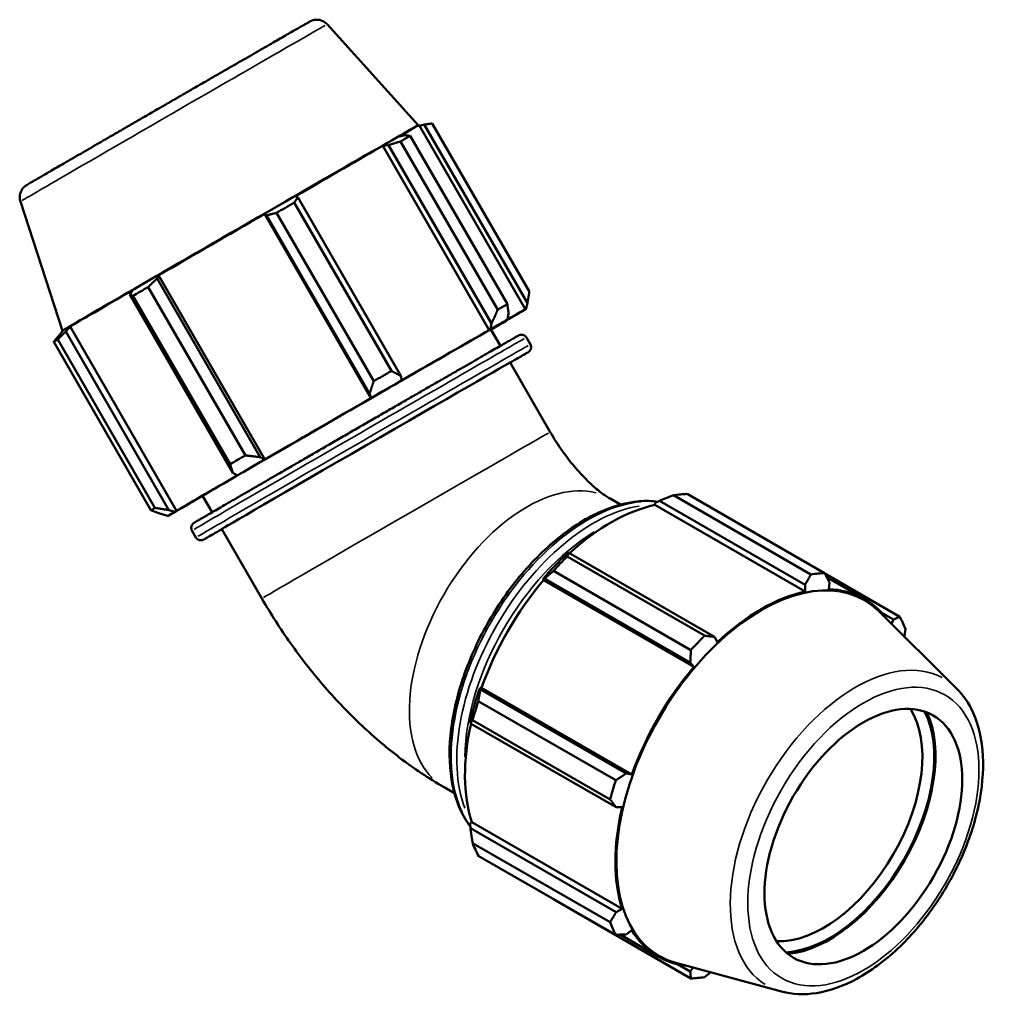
# Model space of a CAD drawing. Header units: inches. Extents: x -0.9 to 60.3, y -18.1 to 45.6.
# Tile 10 of 10: x 44.7 to 60.3, y 29.8 to 45.6. Entities that reach past the tile are written whole.
import ezdxf

# ---------------------------------------------------------------- set-up
doc = ezdxf.new("R2010")
doc.units = ezdxf.units.IN
doc.header["$MEASUREMENT"] = 0
doc.layers.add('Visible (ANSI)', color=7, linetype='Continuous', lineweight=50)
doc.layers.add('Visible Narrow (ANSI)', color=7, linetype='Continuous', lineweight=35)

msp = doc.modelspace()

# ---------------------------------------------------------------- linework, layer by layer
at = {"layer": 'Visible (ANSI)'}
for p, q in [((49.615, 45.56), (51.075, 43.938)), ((52.862, 41.264), (51.301, 43.968)), ((51.075, 43.938), (51.091, 43.942)), ((52.8, 40.982), (51.092, 43.942)), ((51.097, 43.932), (51.174, 43.949)), ((51.174, 43.949), (52.83, 41.081)), ((50.873, 43.778), (50.773, 43.761)), ((52.353, 40.975), (50.792, 43.679)), ((50.947, 43.768), (52.508, 41.064)), ((50.506, 43.607), (50.597, 43.62)), ((52.215, 40.648), (50.506, 43.607)), ((50.597, 43.62), (52.253, 40.753)), ((44.686, 42.714), (45.361, 40.639)), ((49.142, 42.782), (49.096, 42.796)), ((50.798, 39.914), (49.142, 42.782)), ((49.084, 42.696), (50.646, 39.992)), ((48.608, 42.514), (48.638, 42.491)), ((50.317, 39.555), (48.608, 42.514)), ((48.638, 42.491), (50.294, 39.624)), ((50.361, 39.828), (48.8, 42.531)), ((46.881, 41.476), (46.906, 41.531)), ((48.537, 38.609), (46.881, 41.476)), ((48.615, 38.571), (46.906, 41.531)), ((46.483, 41.286), (46.444, 41.223)), ((46.739, 41.341), (48.3, 38.637)), ((46.444, 41.223), (48.1, 38.356)), ((48.054, 38.494), (46.492, 41.198)), ((52.804, 40.984), (52.774, 40.966)), ((52.83, 41.081), (52.804, 40.984)), ((52.482, 40.801), (52.509, 40.817)), ((52.509, 40.817), (52.529, 40.911)), ((52.663, 40.901), (52.693, 40.918)), ((45.415, 40.626), (45.486, 40.707)), ((47.195, 37.748), (45.486, 40.707)), ((52.239, 40.662), (52.215, 40.648)), ((52.253, 40.753), (52.239, 40.662)), ((52.397, 40.396), (52.244, 40.661)), ((45.285, 40.498), (46.846, 37.794)), ((45.375, 40.642), (45.301, 40.559)), ((45.361, 40.639), (45.349, 40.626)), ((45.354, 40.618), (45.349, 40.626)), ((47.071, 37.759), (45.415, 40.626)), ((52.878, 40.419), (52.814, 40.531)), ((46.782, 37.756), (45.221, 40.46)), ((53.197, 39.012), (52.553, 40.127)), ((50.814, 39.842), (50.798, 39.914)), ((50.805, 39.836), (50.814, 39.842)), ((50.294, 39.624), (50.321, 39.557)), ((50.321, 39.557), (50.317, 39.555)), ((48.601, 38.563), (48.537, 38.609)), ((48.615, 38.571), (48.601, 38.563)), ((48.1, 38.356), (48.173, 38.316)), ((48.173, 38.316), (48.191, 38.326)), ((47.766, 37.723), (47.613, 37.988)), ((57.384, 36.725), (55.177, 37.996)), ((55.397, 38.017), (57.604, 36.746)), ((47.376, 37.848), (47.348, 37.832)), ((47.348, 37.832), (47.348, 37.832)), ((54.159, 37.942), (54.326, 37.846)), ((54.877, 37.84), (54.884, 37.872)), ((54.877, 37.84), (57.293, 36.449)), ((54.884, 37.872), (54.95, 37.908)), ((54.95, 37.908), (57.291, 36.559)), ((46.957, 37.692), (47.053, 37.665)), ((47.053, 37.665), (47.084, 37.683)), ((47.058, 37.667), (47.057, 37.668)), ((47.165, 37.731), (47.071, 37.759)), ((47.195, 37.748), (47.165, 37.731)), ((47.506, 37.318), (47.442, 37.429)), ((48.566, 36.338), (47.922, 37.454)), ((53.495, 37.07), (53.459, 37.052)), ((53.47, 37.013), (55.677, 35.742)), ((55.836, 35.721), (53.495, 37.07)), ((55.457, 35.51), (53.249, 36.781)), ((58.812, 36.046), (57.608, 36.738)), ((53.078, 36.649), (53.105, 36.659)), ((53.089, 36.63), (53.078, 36.649)), ((53.089, 36.63), (55.506, 35.239)), ((53.105, 36.659), (55.446, 35.31)), ((57.291, 36.559), (57.293, 36.449)), ((57.639, 36.678), (58.243, 36.331)), ((57.671, 36.485), (57.681, 36.597)), ((59.72, 34.9), (58.468, 36.139)), ((58.513, 36.114), (58.71, 36)), ((58.71, 36), (58.679, 35.931)), ((55.883, 35.637), (55.836, 35.721)), ((55.446, 35.31), (55.506, 35.239)), ((52.076, 34.876), (52.07, 34.904)), ((52.07, 34.904), (52.092, 34.903)), ((54.417, 33.528), (52.076, 34.876)), ((52.092, 34.903), (54.509, 33.512)), ((52.042, 34.69), (54.25, 33.419)), ((51.912, 34.372), (51.914, 34.332)), ((51.914, 34.332), (54.256, 32.984)), ((54.159, 33.112), (51.951, 34.383)), ((54.509, 33.512), (54.417, 33.528)), ((51.491, 33.308), (51.657, 33.212)), ((54.256, 32.984), (54.352, 32.985)), ((51.912, 32.724), (51.936, 32.747)), ((51.936, 32.747), (54.352, 31.355)), ((51.914, 32.65), (51.912, 32.724)), ((54.256, 31.301), (51.914, 32.65)), ((51.951, 32.409), (54.159, 31.138)), ((54.25, 30.936), (52.042, 32.207)), ((53.249, 31.507), (55.457, 30.236)), ((54.352, 31.355), (54.256, 31.301)), ((54.417, 30.944), (54.509, 31.009)), ((54.318, 30.939), (54.934, 30.585)), ((56.912, 30.025), (55.213, 30.486)), ((55.446, 30.347), (55.244, 30.463)), ((55.492, 30.41), (55.446, 30.347))]:
    msp.add_line(p, q, dxfattribs=at)
for centre, major_axis, ratio, start_param, end_param in [((48.218, 42.289), (-2.857, -1.65), 0.001578, 3.146449, 6.278329), ((48.22, 42.284), (2.871, 1.658), 0.001578, 0, 0.47444), ((48.261, 42.214), (3.087, 1.783), 0.001578, 0.514443, 0.60897), ((48.22, 42.284), (2.871, 1.658), 0.001578, 0.648973, 1.259838), ((48.261, 42.214), (3.087, 1.783), 0.001578, 1.299841, 1.394369), ((48.22, 42.284), (2.871, 1.658), 0.001578, 1.434371, 2.045236), ((48.22, 42.284), (-2.871, -1.658), 0.001578, 5.361362, 5.972227), ((48.261, 42.214), (3.087, 1.783), 0.001578, 2.085239, 2.179767), ((49.822, 39.51), (-3.087, -1.783), 0.001578, 3.656035, 3.750563), ((49.929, 39.325), (2.871, 1.658), 0.001578, 6.14676, 6.757625), ((49.929, 39.325), (2.902, 1.676), 0.001578, 5.972227, 6.14676), ((49.929, 39.325), (2.902, 1.676), 0.001578, 0.47444, 0.648973), ((49.929, 39.325), (2.871, 1.658), 0.001578, 5.650515, 5.972227), ((49.929, 39.325), (-2.316, -1.337), 0.001578, 3.141593, 6.283185), ((49.929, 39.325), (-2.871, -1.658), 0.001578, 3.790566, 4.401431), ((48.261, 42.214), (-3.087, -1.783), 0.001578, 6.01223, 6.106758), ((48.22, 42.284), (-2.871, -1.658), 0.001578, 6.14676, 6.283185), ((50.237, 38.791), (-2.316, -1.337), 0.001578, 3.141593, 6.283185), ((49.822, 39.51), (-3.087, -1.783), 0.001578, 4.441434, 4.535961), ((49.929, 39.325), (2.902, 1.676), 0.001578, 1.259838, 1.434371), ((49.929, 39.325), (-2.871, -1.658), 0.001578, 4.575964, 5.186829), ((49.822, 39.51), (-3.087, -1.783), 0.001578, 5.226832, 5.321359), ((49.929, 39.325), (2.902, 1.676), 0.001578, 2.045236, 2.219769), ((49.929, 39.325), (-2.871, -1.658), 0.001578, 5.361362, 5.972227), ((49.929, 39.325), (-2.902, -1.676), 0.001578, 0.47444, 0.647039), ((54.323, 34.762), (1.779, 3.089), 0.578093, 0.343502, 0.438029), ((49.929, 39.325), (-2.871, -1.658), 0.001578, 6.14676, 6.757625), ((54.172, 34.849), (1.655, 2.873), 0.578093, 0.478032, 1.071949), ((49.822, 39.51), (-3.087, -1.783), 0.001578, 6.01223, 6.106758), ((49.929, 39.325), (-2.902, -1.676), 0.001578, 5.972227, 6.14676), ((54.172, 34.849), (-1.672, -2.904), 0.578093, 4.23049, 4.405023), ((54.323, 34.762), (1.779, 3.089), 0.578093, 1.1289, 1.223427), ((56.531, 33.491), (1.779, 3.089), 0.578093, 0.343502, 0.438029), ((54.172, 34.849), (1.655, 2.873), 0.578093, 1.26343, 1.874295), ((56.592, 33.456), (1.646, 2.859), 0.578093, 6.13202, 9.575944), ((56.588, 33.458), (-1.655, -2.873), 0.578093, 3.619624, 4.23049), ((56.588, 33.458), (1.655, 2.873), 0.578093, 6.036208, 6.586684), ((56.531, 33.491), (1.779, 3.089), 0.578093, 5.841289, 5.935816), ((56.531, 33.491), (-1.779, -3.089), 0.578093, 4.270492, 4.36502), ((56.588, 33.458), (-1.655, -2.873), 0.578093, 4.405023, 5.015888), ((54.172, 34.849), (-1.672, -2.904), 0.578093, 5.015888, 5.190421), ((54.323, 34.762), (1.779, 3.089), 0.578093, 1.914298, 2.008825), ((57.587, 32.883), (1.121, 1.946), 0.578093, 3.430131, 5.994647), ((57.682, 32.828), (-1.188, -2.063), 0.578093, 0.356346, 2.785246), ((57.682, 32.828), (-1.203, -2.088), 0.578093, 0.380312, 2.76128), ((54.172, 34.849), (1.655, 2.873), 0.578093, 2.065615, 2.659693), ((56.531, 33.491), (-1.779, -3.089), 0.578093, 5.055891, 5.150418), ((56.588, 33.458), (-1.655, -2.873), 0.578093, 5.190421, 5.801286), ((54.323, 34.762), (-1.779, -3.089), 0.578093, 5.841289, 5.935816), ((56.531, 33.491), (-1.779, -3.089), 0.578093, 5.841289, 5.935816), ((56.588, 33.458), (-1.655, -2.873), 0.578093, 5.975819, 6.530163), ((56.531, 33.491), (-1.779, -3.089), 0.578093, 0.343502, 0.438029)]:
    msp.add_ellipse(centre, major_axis=major_axis, ratio=ratio, start_param=start_param, end_param=end_param, dxfattribs=at)
msp.add_ellipse((58.227, 32.514), major_axis=(1.121, 1.946), ratio=0.578093, dxfattribs=at)
for points, knots in [([(44.686, 42.714), (44.679, 42.737), (44.676, 42.759), (44.675, 42.803), (44.678, 42.822), (44.687, 42.861), (44.695, 42.876), (44.712, 42.909), (44.72, 42.919), (44.739, 42.941), (44.745, 42.947), (44.755, 42.956), (44.758, 42.958), (44.763, 42.963), (44.766, 42.964), (44.77, 42.967), (44.771, 42.968), (44.775, 42.971), (44.777, 42.972), (44.783, 42.976), (44.785, 42.977), (44.794, 42.983), (44.8, 42.986), (44.818, 42.997), (44.83, 43.004), (44.857, 43.02), (44.872, 43.029), (44.908, 43.05), (44.928, 43.061), (44.973, 43.087), (44.998, 43.102), (45.052, 43.133), (45.082, 43.151), (45.145, 43.187), (45.179, 43.207), (45.25, 43.248), (45.287, 43.27), (45.366, 43.315), (45.406, 43.339), (45.492, 43.389), (45.537, 43.415), (45.63, 43.468), (45.678, 43.496), (45.776, 43.553), (45.826, 43.582), (45.929, 43.642), (45.982, 43.672), (46.09, 43.735), (46.146, 43.767), (46.259, 43.832), (46.316, 43.866), (46.432, 43.933), (46.49, 43.966), (46.608, 44.034), (46.667, 44.068), (46.787, 44.138), (46.848, 44.173), (46.97, 44.243), (47.031, 44.278), (47.152, 44.348), (47.212, 44.383), (47.332, 44.452), (47.392, 44.487), (47.511, 44.556), (47.571, 44.59), (47.689, 44.658), (47.748, 44.692), (47.863, 44.758), (47.919, 44.791), (48.029, 44.854), (48.083, 44.886), (48.19, 44.947), (48.243, 44.978), (48.346, 45.037), (48.395, 45.065), (48.492, 45.121), (48.538, 45.148), (48.628, 45.199), (48.671, 45.224), (48.755, 45.272), (48.795, 45.295), (48.871, 45.339), (48.908, 45.36), (48.976, 45.399), (49.008, 45.418), (49.068, 45.452), (49.096, 45.468), (49.147, 45.497), (49.171, 45.511), (49.214, 45.536), (49.233, 45.547), (49.266, 45.566), (49.281, 45.574), (49.308, 45.589), (49.319, 45.595), (49.331, 45.602), (49.335, 45.604), (49.341, 45.607), (49.342, 45.608), (49.349, 45.611), (49.351, 45.613), (49.358, 45.616), (49.36, 45.616), (49.365, 45.618), (49.368, 45.62), (49.381, 45.624), (49.388, 45.627), (49.412, 45.632), (49.423, 45.634), (49.453, 45.634), (49.467, 45.634), (49.5, 45.628), (49.514, 45.625), (49.552, 45.61), (49.58, 45.595), (49.609, 45.566), (49.612, 45.563), (49.615, 45.56)], [5.66713, 5.66713, 5.66713, 5.66713, 5.667658, 5.667658, 5.668314, 5.668314, 5.669285, 5.669285, 5.671016, 5.671016, 5.674277, 5.674277, 5.677613, 5.677613, 5.681209, 5.681209, 5.68646, 5.68646, 5.69711, 5.69711, 5.735295, 5.735295, 5.813291, 5.813291, 5.892246, 5.892246, 5.97127, 5.97127, 6.049388, 6.049388, 6.129249, 6.129249, 6.210156, 6.210156, 6.291068, 6.291068, 6.370939, 6.370939, 6.450484, 6.450484, 6.531063, 6.531063, 6.611642, 6.611642, 6.691191, 6.691191, 6.770696, 6.770696, 6.851234, 6.851234, 6.931771, 6.931771, 7.011278, 7.011278, 7.090775, 7.090775, 7.171303, 7.171303, 7.251831, 7.251831, 7.331327, 7.331327, 7.410824, 7.410824, 7.49135, 7.49135, 7.571876, 7.571876, 7.651372, 7.651372, 7.730874, 7.730874, 7.811406, 7.811406, 7.891937, 7.891937, 7.971437, 7.971437, 8.050963, 8.050963, 8.131517, 8.131517, 8.21207, 8.21207, 8.29159, 8.29159, 8.371248, 8.371248, 8.451925, 8.451925, 8.532589, 8.532589, 8.612219, 8.612219, 8.710136, 8.710136, 8.759094, 8.759094, 8.783573, 8.783573, 8.79382, 8.79382, 8.796497, 8.796497, 8.800432, 8.800432, 8.803735, 8.803735, 8.805462, 8.805462, 8.806538, 8.806538, 8.807135, 8.807135, 8.807957, 8.807957, 8.808052, 8.808052, 8.808052, 8.808052]), ([(47.442, 37.429), (47.437, 37.437), (47.434, 37.446), (47.43, 37.464), (47.43, 37.473), (47.431, 37.49), (47.433, 37.497), (47.438, 37.512), (47.441, 37.517), (47.447, 37.527), (47.45, 37.531), (47.455, 37.536), (47.457, 37.538), (47.46, 37.541), (47.461, 37.542), (47.463, 37.544), (47.465, 37.545), (47.467, 37.547), (47.468, 37.548), (47.472, 37.55), (47.473, 37.551), (47.48, 37.555), (47.485, 37.558), (47.503, 37.569), (47.514, 37.575), (47.542, 37.592), (47.558, 37.601), (47.597, 37.624), (47.618, 37.636), (47.666, 37.664), (47.693, 37.68), (47.753, 37.715), (47.785, 37.734), (47.855, 37.774), (47.892, 37.796), (47.971, 37.842), (48.013, 37.866), (48.1, 37.916), (48.146, 37.943), (48.241, 37.998), (48.292, 38.027), (48.396, 38.088), (48.45, 38.119), (48.561, 38.183), (48.618, 38.216), (48.734, 38.284), (48.794, 38.318), (48.917, 38.389), (48.98, 38.426), (49.108, 38.5), (49.174, 38.538), (49.305, 38.614), (49.371, 38.652), (49.505, 38.729), (49.573, 38.769), (49.71, 38.848), (49.78, 38.888), (49.919, 38.968), (49.989, 39.009), (50.128, 39.089), (50.197, 39.129), (50.335, 39.209), (50.404, 39.248), (50.542, 39.328), (50.61, 39.367), (50.747, 39.446), (50.814, 39.485), (50.947, 39.561), (51.012, 39.599), (51.139, 39.672), (51.202, 39.709), (51.326, 39.78), (51.387, 39.815), (51.507, 39.884), (51.565, 39.918), (51.677, 39.982), (51.732, 40.014), (51.836, 40.074), (51.887, 40.103), (51.985, 40.159), (52.032, 40.187), (52.122, 40.238), (52.165, 40.263), (52.246, 40.31), (52.284, 40.331), (52.355, 40.372), (52.389, 40.391), (52.451, 40.427), (52.479, 40.443), (52.531, 40.473), (52.555, 40.486), (52.596, 40.51), (52.614, 40.52), (52.65, 40.54), (52.666, 40.549), (52.682, 40.559), (52.686, 40.561), (52.691, 40.564), (52.693, 40.564), (52.696, 40.566), (52.697, 40.567), (52.701, 40.569), (52.703, 40.569), (52.707, 40.57), (52.708, 40.571), (52.711, 40.572), (52.714, 40.573), (52.722, 40.574), (52.727, 40.575), (52.739, 40.576), (52.744, 40.575), (52.755, 40.574), (52.761, 40.572), (52.776, 40.567), (52.787, 40.561), (52.804, 40.545), (52.81, 40.538), (52.814, 40.531)], [5.666795, 5.666795, 5.666795, 5.666795, 5.6673, 5.6673, 5.667858, 5.667858, 5.66859, 5.66859, 5.669715, 5.669715, 5.671471, 5.671471, 5.673397, 5.673397, 5.67562, 5.67562, 5.678995, 5.678995, 5.686168, 5.686168, 5.713861, 5.713861, 5.791889, 5.791889, 5.870885, 5.870885, 5.949922, 5.949922, 6.02802, 6.02802, 6.107661, 6.107661, 6.188338, 6.188338, 6.269017, 6.269017, 6.348661, 6.348661, 6.428169, 6.428169, 6.508708, 6.508708, 6.589248, 6.589248, 6.668757, 6.668757, 6.74825, 6.74825, 6.828773, 6.828773, 6.909297, 6.909297, 6.98879, 6.98879, 7.068279, 7.068279, 7.148799, 7.148799, 7.229318, 7.229318, 7.308807, 7.308807, 7.388296, 7.388296, 7.468815, 7.468815, 7.549334, 7.549334, 7.628823, 7.628823, 7.708313, 7.708313, 7.788834, 7.788834, 7.869355, 7.869355, 7.948844, 7.948844, 8.028342, 8.028342, 8.10887, 8.10887, 8.189398, 8.189398, 8.268894, 8.268894, 8.348431, 8.348431, 8.428996, 8.428996, 8.509557, 8.509557, 8.589087, 8.589087, 8.698737, 8.698737, 8.753562, 8.753562, 8.780975, 8.780975, 8.794681, 8.794681, 8.799608, 8.799608, 8.801279, 8.801279, 8.803683, 8.803683, 8.805609, 8.805609, 8.806458, 8.806458, 8.807063, 8.807063, 8.807918, 8.807918, 8.808387, 8.808387, 8.808387, 8.808387]), ([(52.878, 40.419), (52.883, 40.411), (52.886, 40.402), (52.89, 40.384), (52.891, 40.375), (52.889, 40.358), (52.888, 40.351), (52.883, 40.337), (52.88, 40.331), (52.873, 40.321), (52.87, 40.317), (52.865, 40.312), (52.864, 40.31), (52.861, 40.307), (52.859, 40.306), (52.857, 40.304), (52.856, 40.303), (52.853, 40.301), (52.852, 40.301), (52.848, 40.298), (52.847, 40.297), (52.841, 40.293), (52.835, 40.29), (52.818, 40.28), (52.806, 40.273), (52.778, 40.256), (52.762, 40.247), (52.724, 40.224), (52.702, 40.212), (52.642, 40.177), (52.601, 40.153), (52.554, 40.126)], [2.525202, 2.525202, 2.525202, 2.525202, 2.5257076, 2.5257076, 2.5262649, 2.5262649, 2.5269972, 2.5269972, 2.5281228, 2.5281228, 2.5298784, 2.5298784, 2.5318039, 2.5318039, 2.5340275, 2.5340275, 2.5374026, 2.5374026, 2.5445752, 2.5445752, 2.5722681, 2.5722681, 2.650296, 2.650296, 2.7292927, 2.7292927, 2.8083291, 2.8083291, 2.8864273, 2.8864273, 3.0036844, 3.0036844, 3.0036844, 3.0036844]), ([(53.197, 39.012), (53.258, 38.906), (53.324, 38.802), (53.462, 38.607), (53.534, 38.515), (53.678, 38.348), (53.75, 38.272), (53.887, 38.141), (53.953, 38.086), (54.07, 37.997), (54.121, 37.964), (54.159, 37.942)], [3.9269908, 3.9269908, 3.9269908, 3.9269908, 4.0840704, 4.0840704, 4.2411501, 4.2411501, 4.3982297, 4.3982297, 4.5553093, 4.5553093, 4.712389, 4.712389, 4.712389, 4.712389]), ([(54.923, 37.893), (54.878, 37.899), (54.833, 37.903), (54.575, 37.91), (54.35, 37.867), (53.885, 37.689), (53.645, 37.552), (53.179, 37.198), (52.952, 36.981), (52.536, 36.49), (52.347, 36.217), (52.023, 35.64), (51.889, 35.337), (51.688, 34.732), (51.623, 34.43), (51.567, 33.855), (51.578, 33.582), (51.677, 33.096), (51.765, 32.881), (51.898, 32.697), (51.905, 32.686), (51.913, 32.675)], [5.73395, 5.73395, 5.73395, 5.73395, 5.802514, 5.802514, 6.116334, 6.116334, 6.440179, 6.440179, 6.764964, 6.764964, 7.088933, 7.088933, 7.412576, 7.412576, 7.736624, 7.736624, 8.061478, 8.061478, 8.384792, 8.384792, 8.404885, 8.404885, 8.404885, 8.404885]), ([(47.923, 37.452), (47.819, 37.392), (47.741, 37.348), (47.671, 37.308), (47.655, 37.299), (47.638, 37.29), (47.634, 37.287), (47.629, 37.285), (47.628, 37.284), (47.624, 37.282), (47.623, 37.282), (47.619, 37.28), (47.617, 37.279), (47.614, 37.278), (47.613, 37.277), (47.609, 37.276), (47.606, 37.275), (47.598, 37.274), (47.594, 37.273), (47.581, 37.273), (47.576, 37.273), (47.565, 37.275), (47.56, 37.276), (47.544, 37.281), (47.533, 37.287), (47.516, 37.303), (47.511, 37.31), (47.506, 37.318)], [5.1883122, 5.1883122, 5.1883122, 5.1883122, 5.4474942, 5.4474942, 5.5571444, 5.5571444, 5.6119695, 5.6119695, 5.6393821, 5.6393821, 5.6530884, 5.6530884, 5.6580153, 5.6580153, 5.659686, 5.659686, 5.6620901, 5.6620901, 5.6640164, 5.6640164, 5.6648657, 5.6648657, 5.6654708, 5.6654708, 5.666325, 5.666325, 5.6667946, 5.6667946, 5.6667946, 5.6667946]), ([(48.566, 36.338), (48.708, 36.092), (48.861, 35.852), (49.189, 35.388), (49.364, 35.163), (49.733, 34.733), (49.928, 34.528), (50.337, 34.138), (50.552, 33.953), (51.004, 33.61), (51.241, 33.451), (51.491, 33.308)], [3.9269908, 3.9269908, 3.9269908, 3.9269908, 4.0840704, 4.0840704, 4.2411501, 4.2411501, 4.3982297, 4.3982297, 4.5553093, 4.5553093, 4.712389, 4.712389, 4.712389, 4.712389]), ([(56.912, 30.025), (57.089, 29.977), (57.279, 29.971), (57.687, 30.035), (57.906, 30.114), (58.346, 30.353), (58.568, 30.517), (58.985, 30.908), (59.181, 31.136), (59.528, 31.632), (59.679, 31.899), (59.923, 32.449), (60.017, 32.731), (60.135, 33.285), (60.159, 33.557), (60.133, 34.064), (60.082, 34.299), (59.922, 34.655), (59.831, 34.79), (59.72, 34.9)], [2.509294, 2.509294, 2.509294, 2.509294, 2.794788, 2.794788, 3.11221, 3.11221, 3.44512, 3.44512, 3.777449, 3.777449, 4.10795, 4.10795, 4.438539, 4.438539, 4.771049, 4.771049, 5.103619, 5.103619, 5.348555, 5.348555, 5.348555, 5.348555])]:
    msp.add_open_spline(points, degree=3, knots=knots, dxfattribs=at)
for points, weights in [([(51.301, 43.968), (51.236, 43.958), (51.174, 43.949)], [2.72970964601, 2.7638150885, 2.7960622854]), ([(50.792, 43.679), (50.692, 43.649), (50.597, 43.62)], [2.74138513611, 2.7756364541, 2.80802157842]), ([(50.873, 43.778), (50.909, 43.774), (50.947, 43.768)], [2.7960622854, 2.7638150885, 2.72970964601]), ([(49.142, 42.782), (49.114, 42.74), (49.084, 42.696)], [2.80802157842, 2.7756364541, 2.74138513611]), ([(48.8, 42.531), (48.717, 42.511), (48.638, 42.491)], [2.74138513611, 2.7756364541, 2.80802157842]), ([(46.881, 41.476), (46.811, 41.41), (46.739, 41.341)], [2.80802157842, 2.7756364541, 2.74138513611]), ([(46.492, 41.198), (46.468, 41.211), (46.444, 41.223)], [2.74138513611, 2.7756364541, 2.80802157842]), ([(52.862, 41.264), (52.846, 41.169), (52.83, 41.081)], [1.01889921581, 1.01424922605, 1.00879627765]), ([(52.353, 40.975), (52.303, 40.86), (52.253, 40.753)], [1.0201590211, 1.01553214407, 1.01010100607]), ([(52.529, 40.911), (52.519, 40.985), (52.508, 41.064)], [1.01482104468, 1.02017253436, 1.02471505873]), ([(45.221, 40.46), (45.262, 40.511), (45.301, 40.559)], [2.74138513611, 2.7756364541, 2.80802157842]), ([(45.415, 40.626), (45.351, 40.564), (45.285, 40.498)], [2.80802157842, 2.7756364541, 2.74138513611]), ([(50.798, 39.914), (50.724, 39.951), (50.646, 39.992)], [1.01010100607, 1.01553214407, 1.0201590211]), ([(50.361, 39.828), (50.327, 39.722), (50.294, 39.624)], [1.02471505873, 1.02017253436, 1.01482104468]), ([(48.537, 38.609), (48.422, 38.621), (48.3, 38.637)], [1.00879627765, 1.01424922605, 1.01889921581]), ([(48.054, 38.494), (48.078, 38.422), (48.1, 38.356)], [1.02416106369, 1.019608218, 1.01424697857]), ([(54.95, 37.908), (55.06, 37.952), (55.177, 37.996)], [1.00605543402, 1.01158040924, 1.0163054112]), ([(46.782, 37.756), (46.872, 37.722), (46.957, 37.692)], [1.01889921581, 1.01424922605, 1.00879627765]), ([(47.071, 37.759), (46.962, 37.775), (46.846, 37.794)], [1.01424697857, 1.019608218, 1.02416106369]), ([(53.47, 37.013), (53.481, 37.042), (53.495, 37.07)], [1.0163054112, 1.01158040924, 1.00605543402]), ([(53.105, 36.659), (53.175, 36.719), (53.249, 36.781)], [1.00605543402, 1.01158040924, 1.0163054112]), ([(57.291, 36.559), (57.337, 36.64), (57.384, 36.725)], [1.00076438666, 1.00079068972, 1]), ([(57.604, 36.746), (57.644, 36.67), (57.681, 36.597)], [1, 1.00079068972, 1.00076438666]), ([(58.71, 36), (58.76, 36.022), (58.812, 36.046)], [1.00076438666, 1.00079068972, 1]), ([(55.677, 35.742), (55.759, 35.731), (55.836, 35.721)], [1, 1.00079068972, 1.00076438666]), ([(58.903, 35.844), (58.894, 35.784), (58.885, 35.727)], [1, 1.0004553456, 1.00063974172]), ([(55.446, 35.31), (55.452, 35.408), (55.457, 35.51)], [1.00076438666, 1.00079068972, 1]), ([(52.042, 34.69), (52.058, 34.786), (52.076, 34.876)], [1.0163054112, 1.01158040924, 1.00605543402]), ([(51.914, 34.332), (51.931, 34.358), (51.951, 34.383)], [1.00605543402, 1.01158040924, 1.0163054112]), ([(54.25, 33.419), (54.336, 33.474), (54.417, 33.528)], [1, 1.00079068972, 1.00076438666]), ([(54.256, 32.984), (54.209, 33.047), (54.159, 33.112)], [1.00076438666, 1.00079068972, 1]), ([(51.951, 32.409), (51.931, 32.533), (51.914, 32.65)], [1.0163054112, 1.01158040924, 1.00605543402]), ([(53.249, 31.507), (53.246, 31.512), (53.242, 31.517)], [1.0163054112, 1.01606590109, 1.01582433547]), ([(54.159, 31.138), (54.209, 31.221), (54.256, 31.301)], [1, 1.00079068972, 1.00076438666]), ([(54.417, 30.944), (54.336, 30.94), (54.25, 30.936)], [1.00076438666, 1.00079068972, 1]), ([(55.457, 30.236), (55.452, 30.292), (55.446, 30.347)], [1, 1.00079068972, 1.00076438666]), ([(55.773, 30.334), (55.726, 30.296), (55.677, 30.257)], [1.00065501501, 1.00047481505, 1])]:
    msp.add_rational_spline(points, weights, degree=2, dxfattribs=at)
at = {"layer": 'Visible Narrow (ANSI)'}
for centre, major_axis, ratio, start_param, end_param in [((47.15, 44.137), (-2.464, -1.423), 0.001578, 3.298974, 6.125804), ((50.128, 38.98), (-2.686, -1.551), 0.001578, 3.298672, 6.126106), ((50.237, 38.791), (-2.608, -1.506), 0.001578, 2.868216, 6.556562), ((50.192, 38.868), (2.686, 1.551), 0.001578, 0.15708, 2.984513), ((50.881, 37.675), (-2.316, -1.337), 0.001578, 3.298672, 6.126106), ((52.825, 35.625), (1.334, 2.317), 0.578093, 0.15708, 2.984513), ((53.799, 35.064), (-1.548, -2.688), 0.578093, 3.523088, 5.899332), ((53.89, 35.011), (1.548, 2.688), 0.578093, 0.441662, 2.695735), ((53.954, 34.975), (1.503, 2.61), 0.578093, 0.806854, 2.334739), ((58.101, 32.586), (1.42, 2.466), 0.578093, 0.021031, 3.120562)]:
    msp.add_ellipse(centre, major_axis=major_axis, ratio=ratio, start_param=start_param, end_param=end_param, dxfattribs=at)
msp.add_ellipse((58.227, 32.514), major_axis=(-1.31, -2.275), ratio=0.578093, dxfattribs=at)

doc.saveas('drawing.dxf')
